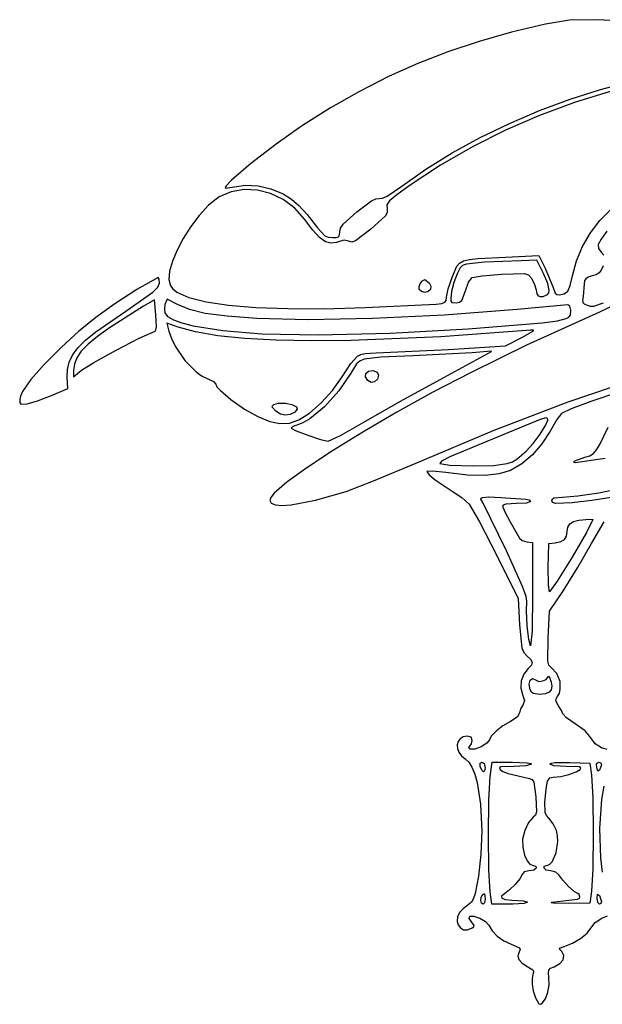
# Model space of a CAD drawing. Extents: x 118 to 372, y 32 to 229.
# Tile 1 of 2: x 118 to 213, y 32 to 194. Entities that reach past the tile are written whole.
import ezdxf

# ---------------------------------------------------------------- set-up
doc = ezdxf.new("R2010")
doc.units = 0

msp = doc.modelspace()

# ---------------------------------------------------------------- linework, layer by layer
at = {"layer": 'Layer 1', "color": 7}
for points in [[(216.698296, 193.348802), (212.372356, 193.569289), (207.82152, 193.476684), (203.905684, 192.828455), (203.905684, 192.828455)], [(203.905684, 192.828455), (198.327864, 191.503746), (193.017522, 190.002924), (187.924634, 188.305317), (182.999178, 186.390256), (178.191131, 184.23707), (173.45047, 181.825088), (168.727172, 179.13364), (163.971214, 176.142055), (159.791898, 173.199666), (155.619195, 169.959621), (152.491598, 167.261972), (151.644242, 166.379062), (151.447595, 165.946771), (152.964541, 166.193716), (154.80064, 166.46326), (156.858328, 166.339237), (158.962318, 165.851411), (160.937324, 165.029548), (162.310402, 164.193354), (163.534652, 163.155415), (164.87135, 161.66107), (166.581772, 159.455656), (167.785627, 158.159197), (168.332984, 157.927686), (169.01594, 157.868155), (169.649838, 157.897921), (170.012538, 158.026905), (170.1768, 158.31464), (170.215385, 158.820656), (170.338857, 159.397778), (170.77983, 160.050969), (173.037609, 162.101491), (175.42327, 163.88302), (176.148119, 164.234695), (176.671222, 164.288715), (177.210862, 164.339978), (177.972091, 164.672361), (180.410669, 166.299549), (184.338218, 169.073473), (188.633704, 171.736189), (193.218578, 174.252557), (198.014291, 176.587438), (202.942297, 178.70569), (207.924046, 180.572175), (212.88099, 182.151753), (217.734582, 183.409282)], [(214.47359, 181.78485), (208.657438, 180.004354), (202.935544, 177.892716), (197.345942, 175.465232), (191.926666, 172.737196), (186.715749, 169.723907), (181.751226, 166.44066), (179.55408, 164.85812), (178.382196, 163.88743), (177.951145, 163.240854), (177.976501, 162.630658), (177.999652, 162.03755), (177.685459, 161.431213), (175.330666, 159.279267), (172.808303, 157.361037), (172.175508, 157.151023), (171.661775, 157.268432), (170.94299, 157.444821), (170.356496, 157.30371), (169.681808, 157.078814), (168.768995, 156.98621), (167.88264, 157.196223), (166.916911, 157.872565), (165.792431, 159.084688), (164.429826, 160.902046), (162.843703, 162.723882), (160.974806, 164.132721), (158.910779, 165.115745), (156.739265, 165.660139), (154.547908, 165.753088), (152.424349, 165.381775), (150.456234, 164.533385), (148.731205, 163.195103), (147.208403, 161.512586), (145.815825, 159.670079), (144.5944, 157.752331), (143.585056, 155.844091), (142.828719, 154.03011), (142.366318, 152.395135), (142.23878, 151.023917), (142.487034, 150.001206), (142.90061, 149.458887), (143.54337, 148.956721), (145.50053, 148.074707), (148.326681, 147.358885), (151.989992, 146.812974), (156.458628, 146.440697), (161.700757, 146.245774), (167.684547, 146.231924), (174.378165, 146.40287), (186.019839, 146.967315), (186.918872, 147.099055), (187.417722, 147.280405), (187.632145, 147.587432), (187.677896, 148.096204), (187.986577, 149.489677), (188.665674, 151.518151), (189.407059, 153.194949), (189.850719, 153.707166), (190.49571, 154.058153), (191.456548, 154.290077), (192.847747, 154.445106), (197.379291, 154.693153), (202.812072, 154.940098), (203.835128, 152.893985), (205.140407, 149.683705), (205.488775, 148.770892), (205.760525, 148.577416), (206.128185, 148.519538), (206.966033, 148.641908), (207.539297, 149.101622), (207.953812, 150.037586), (208.315409, 151.588707), (208.978452, 154.068281), (209.968505, 156.430033), (211.255386, 158.638823), (212.808919, 160.659511), (214.598923, 162.456956)], [(213.959857, 158.926489), (212.992474, 157.637196), (212.544335, 156.761314), (212.565833, 156.103714), (213.007356, 155.469265), (213.429036, 154.978131)], [(193.922067, 153.846486), (190.989599, 153.546624), (190.325385, 153.300782), (189.935675, 152.929263), (189.42525, 151.948099), (188.921438, 150.530373), (188.53669, 149.059729), (188.383452, 147.919815), (188.418179, 147.491521), (188.555431, 147.245127), (189.335953, 147.178982), (189.844725, 147.304108), (190.204668, 147.597905), (190.782342, 149.154538), (191.315919, 150.56565), (191.875954, 151.341762), (193.556059, 151.637214), (196.744291, 151.906207), (200.492557, 152.003221), (201.139684, 151.777222), (201.542071, 151.306484), (202.04037, 150.380442), (202.353461, 149.29565), (202.510557, 148.6838), (202.710649, 148.343149), (203.023188, 148.214165), (203.517628, 148.237316), (204.25736, 148.52946), (204.446564, 148.823947), (204.514226, 149.225094), (204.281613, 150.37052), (203.552906, 152.01204), (202.494572, 154.163986), (199.919293, 154.09343), (193.922067, 153.846486), (193.922067, 153.846486)], [(213.324857, 153.246763), (213.019483, 152.546168), (212.681037, 152.087006), (212.223528, 151.793208), (211.560967, 151.588707), (210.880767, 151.384757), (210.484994, 151.147734), (210.300888, 150.804878), (210.255688, 150.283428), (210.044021, 148.202038), (209.950315, 147.634286), (210.008743, 147.258357), (210.252381, 147.00149), (210.714299, 146.790926), (211.237403, 146.653673), (211.803501, 146.671863), (213.395412, 147.214259)], [(137.018975, 149.366205), (133.388118, 147.00149), (130.276506, 144.762452), (127.449321, 142.470498), (124.671745, 139.947033), (121.816448, 137.084019), (119.662298, 134.611265), (118.301897, 132.65445), (117.948293, 131.908793), (117.827852, 131.339249), (117.862027, 130.847014), (118.02188, 130.602825), (119.062575, 130.633693), (120.720632, 131.123173), (123.013689, 132.009528), (125.730079, 133.173695), (125.624246, 135.008141), (125.655941, 136.291026), (125.917493, 137.47924), (126.460164, 138.630247), (127.335219, 139.801512), (128.59392, 141.050497), (130.28753, 142.434669), (135.18453, 145.838425), (139.603074, 148.920823), (140.423283, 149.742685), (140.687866, 150.389261), (140.674637, 151.063949), (140.4762, 151.341762), (137.018975, 149.366205), (137.018975, 149.366205)], [(184.855672, 150.459817), (185.12246, 149.914114), (185.058519, 149.401483), (184.716766, 149.021144), (184.150116, 148.872316), (183.585671, 149.031066), (183.232893, 149.401483), (183.212498, 149.872772), (183.413692, 150.393671), (183.753792, 150.815351), (184.150116, 150.988984), (184.855672, 150.459817), (184.855672, 150.459817)], [(138.112587, 146.649815), (132.540899, 143.107152), (130.547153, 141.670891), (129.019734, 140.401234), (127.912342, 139.255602), (127.178674, 138.191411), (126.772428, 137.166081), (126.647302, 136.13703), (126.647302, 135.043418), (127.917303, 136.172308), (129.956249, 137.44286), (133.592619, 139.431095), (137.407582, 141.386257), (139.98231, 142.55759), (140.128383, 142.777525), (140.198387, 143.285194), (140.123422, 145.203425), (139.876477, 147.708149), (138.112587, 146.649815), (138.112587, 146.649815)], [(141.605089, 146.932037), (141.508075, 146.164745), (141.569811, 145.556203), (142.047991, 144.964955), (142.994153, 144.411328), (144.390106, 143.899869), (146.217662, 143.435125), (151.094817, 142.663974), (157.480099, 142.134256), (166.695322, 141.944087), (178.47039, 142.22686), (191.224417, 142.913124), (203.376517, 143.933424), (205.855885, 144.248168), (207.309992, 144.625751), (207.724919, 144.870146), (207.970348, 145.168698), (208.068464, 145.979536), (207.874437, 146.632176), (207.574575, 146.861481), (199.284292, 146.08537), (187.326772, 145.179171), (175.564381, 144.603702), (164.999232, 144.39865), (156.633432, 144.603702), (151.787695, 144.982387), (148.215267, 145.463599), (145.615183, 146.096945), (143.686479, 146.932037), (141.957867, 147.813982), (141.605089, 146.932037), (141.605089, 146.932037)], [(215.458061, 146.968968), (212.760412, 145.662036), (200.818876, 140.268943), (191.62901, 135.748974), (185.486194, 132.546549), (179.541402, 129.265576), (173.986044, 126.029251), (169.01153, 122.960772), (164.809269, 120.183334), (161.57067, 117.820135), (159.487144, 115.994371), (158.938349, 115.321526), (158.7501, 114.829239), (158.988707, 114.36043), (159.680001, 114.088405), (160.787186, 114.008203), (162.27347, 114.114864), (166.236159, 114.868927), (171.273719, 116.310907), (175.754, 118.035109), (182.562615, 120.897021), (195.527206, 126.344685), (207.618672, 130.982062), (218.5592, 134.71324)], [(142.24009, 142.55759), (142.676515, 141.326863), (143.277477, 140.093656), (144.850647, 137.768628), (146.714858, 135.880164), (147.679623, 135.19266), (148.625371, 134.725918), (149.542594, 134.284946), (149.93065, 133.843973), (150.120613, 133.453092), (150.643372, 132.873282), (152.404506, 131.370117), (154.648505, 129.780963), (156.809821, 128.552303), (158.7501, 127.750284), (160.425795, 127.401365), (161.969199, 127.495623), (163.512603, 128.023136), (165.290273, 129.120055), (167.203543, 130.792443), (169.044052, 132.835249), (170.603441, 135.043418), (172.015104, 137.253242), (173.112574, 138.434497), (173.685081, 138.739664), (174.348951, 138.907991), (176.177333, 138.994532), (188.030674, 139.558977), (197.379291, 140.158699), (200.025126, 141.499256), (201.947766, 142.588458), (201.959893, 142.73453), (201.436238, 142.698701), (186.795951, 141.640367), (172.064162, 141.009776), (165.606533, 140.953277), (159.799615, 141.067103), (154.677306, 141.349601), (150.273506, 141.799117), (146.622116, 142.413998), (143.757035, 143.19259), (141.887312, 143.862868), (142.24009, 142.55759), (142.24009, 142.55759)], [(191.911232, 138.994532), (182.209837, 138.500643), (176.926435, 138.287874), (174.232644, 137.962656), (173.500286, 137.656594), (172.987448, 137.200876), (172.049831, 135.678419), (170.061045, 132.766898), (167.701842, 130.166263), (165.302951, 128.187398), (164.191976, 127.528282), (163.195103, 127.141191), (162.551283, 126.925115), (162.27788, 126.68258), (163.111869, 126.227276), (165.0075, 125.500773), (167.055266, 124.827188), (168.345662, 124.530634), (170.316809, 125.452267), (174.166499, 127.670358), (180.168134, 131.079076), (187.254562, 134.937585), (195.086234, 139.206199), (195.015678, 139.276754), (191.911232, 138.994532), (191.911232, 138.994532)], [(176.565389, 135.325641), (176.384039, 134.661977), (175.934798, 134.249668), (175.35988, 134.154859), (174.801499, 134.443696), (174.427775, 135.064916), (174.483999, 135.629912), (174.91064, 136.016314), (175.648166, 136.101752), (176.344903, 135.859218), (176.565389, 135.325641), (176.565389, 135.325641)], [(216.005969, 132.60925), (211.3493, 131.021749), (211.3493, 131.021749)], [(163.124547, 130.175082), (163.274478, 129.756158), (162.842325, 129.257859), (162.094876, 128.874213), (161.30774, 128.781609), (160.520605, 128.980047), (159.773156, 129.469526), (159.164614, 130.104526), (159.207609, 130.312886), (159.455656, 130.52786), (160.217436, 130.74559), (161.31656, 130.735117), (162.402455, 130.532821), (163.124547, 130.175082), (163.124547, 130.175082)], [(211.3493, 131.021749), (208.125791, 129.813485), (206.516241, 129.08147), (205.779817, 128.067233), (204.646518, 126.153413), (203.314781, 124.088559), (201.771377, 122.308133), (200.042765, 120.845206), (198.155403, 119.732853), (196.338596, 119.156833), (194.019081, 118.908235), (191.130711, 118.983751), (187.60734, 119.380075), (185.406888, 119.613791), (184.502894, 119.556464), (184.870004, 119.035014), (185.825811, 118.215908), (188.630397, 116.346184), (190.222307, 115.283441), (191.417343, 114.194239), (193.115087, 111.305869), (195.897623, 105.903956), (199.425403, 98.742562), (199.672348, 94.473948), (200.033945, 90.690404), (200.347036, 89.929727), (200.871793, 89.393945), (201.495218, 88.771072), (201.73169, 88.300333), (201.59113, 87.856054), (201.08346, 87.312555), (200.354202, 86.387615), (199.932522, 85.257623), (199.848186, 84.087944), (200.130959, 83.043941), (200.479328, 82.073802), (200.166237, 81.315329), (199.813459, 80.66269), (199.672348, 80.01005), (199.275473, 79.348592), (198.19068, 78.634216), (196.906348, 77.882358), (195.800609, 77.037896), (195.0256, 76.233121), (194.733456, 75.600325), (194.322249, 75.045802), (193.375261, 74.471436), (192.322439, 74.082278), (191.593732, 74.08338), (191.333558, 74.343554), (191.523176, 74.577269), (191.796579, 74.960915), (191.911232, 75.52977), (191.712794, 76.036888), (191.064565, 76.200048), (190.407033, 76.09008), (189.918588, 75.789944), (189.602948, 75.344286), (189.463835, 74.797755), (189.504969, 74.195001), (189.730072, 73.580671), (190.142863, 72.999414), (190.747065, 72.495879), (191.336934, 71.949004), (191.861071, 71.110674), (192.316582, 69.993705), (192.700573, 68.610911), (193.242418, 65.099117), (193.463455, 60.677816), (193.332817, 56.898682), (192.947517, 53.278297), (192.396853, 50.438435), (192.087414, 49.505502), (191.770121, 49.000864), (190.429564, 47.94253), (189.818955, 47.317107), (189.500215, 46.623471), (189.441097, 45.929008), (189.609356, 45.301105), (189.972744, 44.807147), (190.499018, 44.51452), (191.155929, 44.490611), (191.911232, 44.802806), (192.147152, 44.981951), (192.211093, 45.177633), (191.770121, 45.790584), (191.421753, 46.368258), (191.523176, 46.707807), (192.191801, 46.729856), (193.168004, 46.381488), (194.097904, 45.834682), (194.627623, 45.261417), (195.146317, 44.329863), (195.999047, 43.444611), (197.083288, 42.69165), (198.296514, 42.156971), (199.659119, 41.561658), (199.750069, 41.278885), (199.566515, 40.88697), (199.360911, 40.23378), (199.535647, 39.60374), (200.087413, 39.006774), (201.012904, 38.452802), (201.811065, 37.923635), (201.9406, 37.659051), (201.894849, 37.394468), (201.701924, 36.59741), (201.700821, 35.5953), (201.884928, 34.487357), (202.247627, 33.372799), (202.834121, 32.358562), (203.076104, 32.291314), (203.341239, 32.455576), (203.89466, 33.176566), (204.302559, 34.254744), (204.512021, 35.491672), (204.470129, 36.688912), (204.3891, 37.430848), (204.4569, 37.888357), (204.742981, 38.187116), (205.316796, 38.452802), (206.243941, 38.972598), (206.780825, 39.594921), (206.894375, 40.263545), (206.551519, 40.922248), (206.265438, 41.262899), (206.22079, 41.477873), (206.974853, 41.768915), (208.323126, 42.282097), (209.638326, 43.043326), (210.715402, 43.917002), (211.3493, 44.767528), (212.050446, 45.70239), (213.148468, 46.425585), (214.067344, 46.756865)], [(203.023739, 128.058414), (194.274845, 124.495356), (188.246751, 121.942125), (186.897926, 121.24594), (186.584284, 120.897021), (188.25116, 120.623618), (191.981788, 120.508965), (195.407593, 120.560779), (197.639465, 120.870562), (198.480275, 121.169735), (199.229722, 121.59045), (200.730682, 122.872577), (201.862328, 124.142578), (203.01051, 125.677162), (203.900723, 127.079455), (204.258462, 127.952581), (204.204443, 128.251891), (204.011517, 128.362685), (203.023739, 128.058414), (203.023739, 128.058414)], [(213.695273, 121.699591), (208.77402, 121.002854), (208.476364, 121.091048), (208.721104, 121.311535), (210.361521, 121.884799), (211.16354, 122.141114), (211.750585, 122.50657), (212.25164, 123.090308), (212.79569, 124.001467), (214.170421, 126.799989)], [(214.665413, 115.323128), (211.468362, 114.789551), (208.244853, 114.441183), (205.519643, 114.33976), (205.069851, 114.485832), (204.964018, 114.793961), (205.040637, 115.075632), (205.312386, 115.248163), (206.69263, 115.358406), (209.220505, 115.565112), (212.62812, 116.086011), (216.048964, 116.772274)], [(200.660126, 115.040906), (201.206932, 114.913024), (201.436238, 114.65285), (200.779189, 114.397086), (199.143181, 114.300072), (197.40134, 114.194239), (196.985172, 114.061947), (196.850124, 113.876738), (197.220541, 112.933057), (198.120125, 111.301459), (199.63707, 108.655624), (200.108911, 108.258749), (200.871793, 108.020624), (201.789016, 107.91479), (201.789016, 99.448118), (201.696412, 93.433253), (201.471516, 91.016724), (201.16945, 92.018834), (200.907071, 94.297559), (200.776984, 96.761493), (200.871793, 98.319229), (200.740053, 99.078253), (200.135369, 100.713709), (197.520402, 106.574234), (193.639844, 114.476461), (193.293681, 115.010038), (193.357071, 115.185876), (193.595747, 115.305489), (194.651876, 115.389274), (196.567902, 115.28785), (200.660126, 115.040906), (200.660126, 115.040906)], [(213.983559, 74.037078), (213.077912, 74.295047), (212.023988, 74.974144), (211.314022, 75.917826), (210.401209, 77.068764), (208.77402, 78.24616), (207.327631, 79.203071), (206.727908, 79.868939), (206.525061, 80.442203), (206.05763, 81.174218), (205.585789, 82.016475), (205.645872, 82.340039), (205.881241, 82.726441), (206.171525, 83.260913), (206.331584, 83.866906), (206.282526, 85.182658), (205.777061, 86.452107), (204.858185, 87.453666), (204.468475, 87.8318), (204.280511, 88.52082), (204.364295, 92.286725), (204.575962, 96.661172), (206.833741, 100.083119), (209.126798, 103.769649), (211.419855, 107.773679), (213.501246, 111.327917)], [(211.6668, 111.689515), (210.612876, 109.554657), (208.262492, 105.51149), (205.832734, 101.594001), (204.540684, 99.836174), (204.399573, 101.009161), (204.364295, 103.822565), (204.434851, 107.773679), (205.493185, 107.879512), (206.391666, 108.076848), (206.992491, 108.426318), (207.328733, 108.960997), (207.433464, 109.713958), (207.533234, 110.46747), (207.861207, 111.006007), (208.460379, 111.365951), (209.373743, 111.583681), (211.128814, 111.76889), (211.6668, 111.689515), (211.6668, 111.689515)], [(204.964018, 84.419775), (204.857633, 83.812887), (204.509816, 83.401129), (203.877572, 83.154736), (202.917906, 83.043941), (201.894849, 83.180643), (201.608217, 83.425934), (201.40096, 83.820053), (201.227327, 84.742237), (201.387731, 85.403144), (201.792875, 85.660562), (202.353461, 85.372276), (202.829711, 85.191477), (203.464711, 85.248804), (204.020337, 85.491339), (204.258462, 85.866165), (204.368705, 86.061847), (204.61124, 85.711825), (204.853775, 85.077376), (204.964018, 84.419775), (204.964018, 84.419775)], [(194.0279, 71.049489), (193.940808, 70.512054), (193.728039, 70.374801), (193.462353, 70.627809), (193.216511, 71.261156), (193.216511, 71.785913), (193.534011, 71.966712), (193.886789, 71.719767), (194.0279, 71.049489), (194.0279, 71.049489)], [(201.612627, 71.613934), (200.682175, 71.371399), (198.719847, 71.261156), (196.611999, 71.172961), (196.348518, 71.023031), (196.462068, 70.767267), (196.909655, 70.45142), (197.793805, 70.119037), (201.295127, 69.285599), (201.72287, 69.129605), (201.991863, 68.699106), (202.318183, 66.286986), (202.432836, 63.804311), (202.24873, 63.285617), (201.859572, 62.935595), (201.108816, 62.070187), (200.510196, 60.77483), (200.16293, 59.333952), (200.166237, 58.031981), (200.490352, 56.73001), (200.880613, 55.791841), (201.337019, 55.224089), (201.859572, 55.033368), (202.309364, 54.914305), (202.388739, 54.610034), (201.991863, 54.288124), (201.224571, 54.151423), (200.43523, 53.997083), (200.095682, 53.5517), (199.722509, 52.842837), (198.962382, 51.928922), (198.036891, 51.041464), (197.167624, 50.411976), (196.690271, 50.02833), (196.761929, 49.697601), (197.336296, 49.459476), (198.367069, 49.353642), (200.29467, 49.214736), (200.982036, 49.009684), (200.406016, 48.817861), (198.543458, 48.718642), (195.121512, 48.683364), (194.839289, 50.729476), (194.640852, 54.343246), (194.574706, 59.981079), (194.640852, 65.711517), (194.839289, 69.603099), (195.15679, 71.966712), (198.472903, 71.966712), (200.902661, 71.869698), (201.484194, 71.758352), (201.612627, 71.613934), (201.612627, 71.613934)], [(211.419855, 69.850044), (211.638137, 66.173987), (211.710897, 60.338267), (211.638137, 54.495933), (211.419855, 50.800032), (211.137633, 48.859753), (207.609853, 48.789197), (205.228601, 48.833295), (204.821804, 48.918182), (204.964018, 49.036142), (207.715686, 49.353642), (209.148847, 49.503573), (209.456977, 49.671142), (209.550132, 49.918087), (209.439889, 50.288504), (209.197354, 50.447254), (208.593222, 50.787354), (207.671589, 51.607012), (206.736727, 52.605263), (206.092908, 53.481145), (205.56815, 53.961805), (204.752351, 54.151423), (204.033566, 54.288124), (203.658739, 54.610034), (203.694017, 54.901076), (204.046795, 55.033368), (204.531865, 55.19074), (204.970633, 55.624271), (205.643116, 57.0883), (205.931953, 58.962433), (205.891163, 59.908595), (205.704852, 60.783649), (205.180095, 61.864032), (204.470129, 62.759206), (204.052859, 63.211754), (203.830719, 63.707297), (203.799851, 65.369763), (203.999942, 67.592265), (204.236413, 68.835807), (204.598562, 69.378203), (205.175685, 69.497266), (206.395525, 69.62129), (207.737735, 69.933829), (208.901351, 70.345587), (209.58541, 70.767267), (209.693448, 71.023031), (209.41784, 71.172961), (207.292353, 71.261156), (205.343254, 71.35817), (204.61124, 71.613934), (204.826214, 71.772133), (205.457907, 71.874108), (207.892075, 71.896156), (211.137633, 71.790323), (211.419855, 69.850044), (211.419855, 69.850044)], [(213.077912, 71.543378), (212.760412, 70.626156), (212.491419, 70.454176), (212.3018, 71.049489), (212.270932, 71.746226), (212.584023, 71.966712), (212.936801, 71.83442), (213.077912, 71.543378), (213.077912, 71.543378)], [(213.243621, 53.956224), (212.97263, 56.269745), (212.808919, 61.105559), (213.141302, 65.842155), (213.490428, 68.031653)], [(194.0279, 49.565309), (193.930886, 48.939128), (193.675122, 48.683364), (193.440304, 48.870777), (193.331163, 49.309545), (193.367544, 49.814458), (193.569289, 50.200309), (193.804658, 50.393786), (193.944115, 50.372289), (194.0279, 49.565309), (194.0279, 49.565309)], [(213.077912, 49.141975), (212.980898, 48.820065), (212.725134, 48.683364), (212.482599, 48.965586), (212.372356, 49.671142), (212.442912, 50.319372), (212.725134, 50.094476), (213.077912, 49.141975), (213.077912, 49.141975)]]:
    msp.add_lwpolyline(points, dxfattribs=at)

doc.saveas('drawing.dxf')
